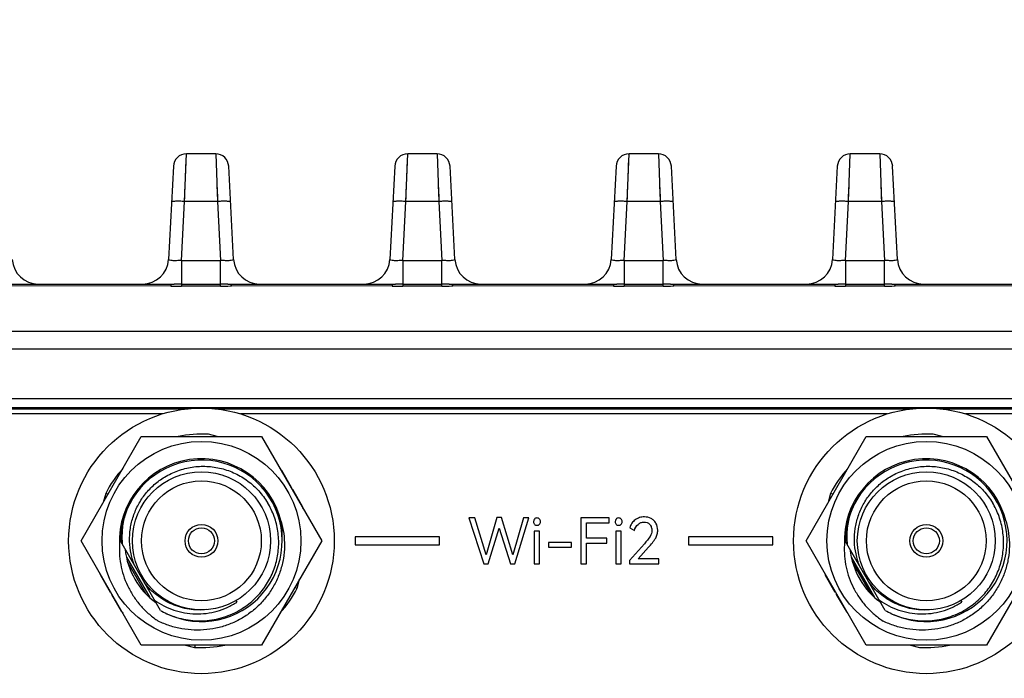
# Model space of a CAD drawing. Header units: millimetres. Extents: x 0 to 776, y 0 to 509.
# Tile 11 of 100: x 219 to 257, y 94 to 120. Entities that reach past the tile are written whole.
import ezdxf

# ---------------------------------------------------------------- set-up
doc = ezdxf.new("R2010")
doc.units = ezdxf.units.MM
for name, color, linetype in [('DM', 4, 'Continuous'), ('INTFCLR_2035467', 179, 'Continuous'), ('SLD-0', 179, 'Continuous')]:
    doc.layers.add(name, color=color, linetype=linetype)
doc.styles.add('SLDTEXTSTYLE0', font='ROMANS', dxfattribs={"width": 0.84})
doc.styles.add('SLDTEXTSTYLE1', font='ROMANS', dxfattribs={"width": 0.97})
doc.dimstyles.new('SLDDIMSTYLE3', dxfattribs={"dimtxt": 3, "dimasz": 3.302, "dimexe": 0, "dimexo": 0.0625, "dimgap": 0.75, "dimtad": 1, "dimrnd": 1e-09, "dimzin": 4, "dimdsep": 46, "dimtxsty": 'SLDTEXTSTYLE0', "dimblk1": 'NONE', "dimblk2": 'NONE', "dimsah": 1, "dimcen": 0, "dimadec": 0, "dimazin": 1, "dimtfac": 1, "dimtmove": 0, "dimatfit": 3, "dimldrblk": 'NONE', "dimfxl": 1, "dimfrac": 2, "dimtolj": 1, "dimtzin": 12, "dimarcsym": 0})

# ---------------------------------------------------------------- blocks, each defined once
blk = doc.blocks.new('_D_11')
at = {"layer": 'DM', "color": 7}
for p, q in [((304.146, 252.341), (304.146, 262.341)), ((299.146, 257.341), (309.146, 257.341)), ((313.707, 244.121), (308.102, 251.872)), ((330.337, 244.121), (313.707, 244.121))]:
    blk.add_line(p, q, dxfattribs=at)
blk.add_arc((304.146, 257.341), 4.25, 299.1309, 305.9889, dxfattribs=at)
blk.add_solid([(308.44, 252.116), (307.764, 251.627), (306.637, 253.897)], dxfattribs=at)
at = {"layer": 'DM', "color": 7, "char_height": 3, "attachment_point": 1, "style": 'SLDTEXTSTYLE1'}
for s, insert in [('2-', (313.514, 248.441)), ('%%c', (319.197, 248.441)), ('8.50', (323.314, 248.441))]:
    blk.add_mtext(s, dxfattribs=dict(at, insert=insert))
blk = doc.blocks.new('_None')
blk = doc.blocks.new('_D_21')
at = {"layer": 'DM', "color": 7}
for p, q in [((594.08, 192.373), (610.623, 192.373)), ((610.623, 192.373), (618.441, 188.565)), ((623.836, 180.938), (623.836, 190.938)), ((618.836, 185.938), (628.836, 185.938))]:
    blk.add_line(p, q, dxfattribs=at)
blk.add_solid([(618.259, 188.191), (618.624, 188.94), (620.689, 187.471)], dxfattribs=at)
at = {"layer": 'DM', "color": 7, "char_height": 3, "attachment_point": 1, "style": 'SLDTEXTSTYLE1'}
for s, insert in [('4-', (592.843, 196.693)), ('%%c', (598.526, 196.693)), ('7.00', (602.643, 196.693))]:
    blk.add_mtext(s, dxfattribs=dict(at, insert=insert))

msp = doc.modelspace()

# ---------------------------------------------------------------- linework, layer by layer
at = {"layer": 'INTFCLR_2035467', "color": 7, "linetype": 'Continuous'}
for p, q in [((226.317, 103.702), (225.977, 103.793)), ((254.157, 103.702), (253.817, 103.793)), ((229.166, 101.756), (228.791, 102.405)), ((229.166, 101.756), (229.148, 101.745)), ((222.032, 101.515), (221.94, 101.175)), ((222.123, 101.491), (222.032, 101.515)), ((229.198, 101.658), (229.216, 101.669)), ((229.591, 101.02), (229.216, 101.669)), ((229.341, 101.453), (229.323, 101.442)), ((249.872, 101.515), (249.78, 101.175)), ((249.963, 101.491), (249.872, 101.515)), ((229.573, 101.009), (229.591, 101.02)), ((221.845, 98.395), (221.826, 98.384)), ((221.826, 98.384), (222.201, 97.734)), ((249.685, 98.395), (249.666, 98.384)), ((249.666, 98.384), (250.041, 97.734)), ((222.076, 97.951), (222.095, 97.962)), ((229.386, 97.888), (229.477, 98.229)), ((249.916, 97.951), (249.935, 97.962)), ((222.22, 97.745), (222.201, 97.734)), ((222.251, 97.648), (222.27, 97.658)), ((222.251, 97.648), (222.626, 96.998)), ((229.295, 97.913), (229.386, 97.888)), ((250.06, 97.745), (250.041, 97.734)), ((250.091, 97.648), (250.11, 97.658)), ((250.091, 97.648), (250.466, 96.998)), ((222.645, 97.009), (222.626, 96.998)), ((225.1, 95.702), (225.441, 95.611)), ((225.465, 95.702), (225.441, 95.611)), ((252.94, 95.702), (253.281, 95.611))]:
    msp.add_line(p, q, dxfattribs=at)
for centre in [(225.709, 99.702), (253.549, 99.702)]:
    msp.add_circle(centre, 5.1, dxfattribs=at)
for centre, start, end in [((225.709, 99.702), 86.2518, 102.6197), ((253.549, 99.702), 86.2518, 102.6197), ((225.709, 99.702), 137.3803, 153.7482), ((225.709, 99.702), 41.2518, 42.62), ((253.549, 99.702), 137.3803, 153.7482), ((225.709, 99.702), 17.38, 18.7482), ((225.709, 99.702), 197.38, 198.7482), ((253.549, 99.702), 197.38, 198.7482), ((225.709, 99.702), 317.3803, 333.7482), ((225.709, 99.702), 221.2518, 222.62), ((253.549, 99.702), 221.2518, 222.62), ((225.709, 99.702), 266.2518, 282.6197), ((253.549, 99.702), 266.2518, 282.6197)]:
    msp.add_arc(centre, 4.1, start, end, dxfattribs=at)
at = {"layer": 'SLD-0', "color": 7, "linetype": 'Continuous'}
for p, q in [((225.058, 112.732), (225.13, 114.557)), ((225.112, 114.097), (225.117, 114.215)), ((225.129, 114.518), (225.13, 114.547)), ((226.257, 114.557), (225.13, 114.557)), ((226.257, 114.557), (226.329, 112.732)), ((226.261, 114.47), (226.263, 114.403)), ((233.558, 112.732), (233.63, 114.557)), ((233.612, 114.097), (233.617, 114.215)), ((233.629, 114.518), (233.63, 114.547)), ((234.757, 114.557), (233.63, 114.557)), ((234.757, 114.557), (234.829, 112.732)), ((234.761, 114.47), (234.763, 114.403)), ((242.058, 112.732), (242.13, 114.557)), ((242.112, 114.097), (242.117, 114.215)), ((242.129, 114.518), (242.13, 114.547)), ((243.257, 114.557), (242.13, 114.557)), ((243.257, 114.557), (243.329, 112.732)), ((243.261, 114.47), (243.263, 114.403)), ((250.558, 112.732), (250.63, 114.557)), ((250.612, 114.097), (250.617, 114.215)), ((250.629, 114.518), (250.63, 114.547)), ((251.757, 114.557), (250.63, 114.557)), ((251.757, 114.557), (251.829, 112.732)), ((251.761, 114.47), (251.763, 114.403)), ((224.631, 114.083), (224.443, 110.505)), ((226.944, 110.505), (226.756, 114.083)), ((233.131, 114.083), (232.943, 110.505)), ((235.444, 110.505), (235.256, 114.083)), ((241.631, 114.083), (241.443, 110.505)), ((243.944, 110.505), (243.756, 114.083)), ((250.131, 114.083), (249.943, 110.505)), ((252.444, 110.505), (252.256, 114.083)), ((225.095, 113.656), (225.101, 113.816)), ((233.595, 113.656), (233.601, 113.816)), ((242.095, 113.656), (242.101, 113.816)), ((250.595, 113.656), (250.601, 113.816)), ((225.066, 112.928), (225.074, 113.12)), ((225.074, 113.12), (225.081, 113.307)), ((226.306, 113.307), (226.313, 113.12)), ((226.313, 113.12), (226.321, 112.928)), ((233.566, 112.928), (233.574, 113.12)), ((233.574, 113.12), (233.581, 113.307)), ((234.806, 113.307), (234.813, 113.12)), ((234.813, 113.12), (234.821, 112.928)), ((242.066, 112.928), (242.074, 113.12)), ((242.074, 113.12), (242.081, 113.307)), ((243.306, 113.307), (243.313, 113.12)), ((243.313, 113.12), (243.321, 112.928)), ((250.566, 112.928), (250.574, 113.12)), ((250.574, 113.12), (250.581, 113.307)), ((251.806, 113.307), (251.813, 113.12)), ((251.813, 113.12), (251.821, 112.928)), ((224.94, 110.47), (225.058, 112.732)), ((225.058, 112.732), (225.066, 112.928)), ((226.329, 112.732), (225.058, 112.732)), ((226.321, 112.928), (226.329, 112.732)), ((226.329, 112.732), (226.447, 110.47)), ((233.44, 110.47), (233.558, 112.732)), ((233.558, 112.732), (233.566, 112.928)), ((234.829, 112.732), (233.558, 112.732)), ((234.821, 112.928), (234.829, 112.732)), ((234.829, 112.732), (234.947, 110.47)), ((241.94, 110.47), (242.058, 112.732)), ((242.058, 112.732), (242.066, 112.928)), ((243.329, 112.732), (242.058, 112.732)), ((243.321, 112.928), (243.329, 112.732)), ((243.329, 112.732), (243.447, 110.47)), ((250.44, 110.47), (250.558, 112.732)), ((250.558, 112.732), (250.566, 112.928)), ((251.829, 112.732), (250.558, 112.732)), ((251.821, 112.928), (251.829, 112.732)), ((251.829, 112.732), (251.947, 110.47)), ((224.94, 110.47), (224.94, 109.485)), ((224.94, 110.47), (226.447, 110.47)), ((226.447, 109.483), (226.447, 110.47)), ((233.44, 110.47), (233.44, 109.485)), ((233.44, 110.47), (234.947, 110.47)), ((234.947, 109.483), (234.947, 110.47)), ((241.94, 110.47), (241.94, 109.485)), ((241.94, 110.47), (243.447, 110.47)), ((243.447, 109.483), (243.447, 110.47)), ((250.44, 110.47), (251.947, 110.47)), ((250.44, 110.47), (250.44, 109.485)), ((251.947, 109.483), (251.947, 110.47)), ((218.358, 109.557), (224.53, 109.557)), ((224.53, 109.484), (218.358, 109.486)), ((224.53, 109.557), (224.53, 109.484)), ((224.94, 109.558), (226.447, 109.558)), ((226.447, 109.483), (224.94, 109.485)), ((226.727, 109.558), (226.629, 109.558)), ((226.811, 109.486), (226.858, 109.486)), ((226.858, 109.486), (226.858, 109.557)), ((226.858, 109.557), (233.03, 109.557)), ((233.03, 109.484), (226.858, 109.486)), ((233.03, 109.557), (233.03, 109.484)), ((233.44, 109.558), (234.947, 109.558)), ((234.947, 109.483), (233.44, 109.485)), ((235.227, 109.558), (235.129, 109.558)), ((235.311, 109.486), (235.358, 109.486)), ((235.358, 109.486), (235.358, 109.557)), ((235.358, 109.557), (241.53, 109.557)), ((241.53, 109.484), (235.358, 109.486)), ((241.53, 109.557), (241.53, 109.484)), ((241.94, 109.558), (243.447, 109.558)), ((243.447, 109.483), (241.94, 109.485)), ((243.727, 109.558), (243.629, 109.558)), ((243.811, 109.486), (243.858, 109.486)), ((243.858, 109.486), (243.858, 109.557)), ((243.858, 109.557), (250.03, 109.557)), ((250.03, 109.484), (243.858, 109.486)), ((250.03, 109.557), (250.03, 109.484)), ((250.44, 109.558), (251.947, 109.558)), ((251.947, 109.483), (250.44, 109.485)), ((252.227, 109.558), (252.129, 109.558)), ((252.311, 109.486), (252.358, 109.486)), ((252.358, 109.557), (258.53, 109.557)), ((252.358, 109.486), (252.358, 109.557)), ((258.53, 109.484), (252.358, 109.486)), ((171.547, 107.757), (288.34, 107.757)), ((288.341, 107.057), (171.546, 107.057)), ((288.586, 105.157), (171.302, 105.157)), ((288.53, 104.81), (171.357, 104.81)), ((205.483, 104.775), (225.194, 104.775)), ((226.223, 104.775), (253.034, 104.775)), ((254.063, 104.775), (288.53, 104.775)), ((224.209, 104.575), (206.468, 104.575)), ((252.049, 104.575), (227.208, 104.575)), ((288.53, 104.575), (255.048, 104.575)), ((221.09, 99.702), (223.399, 103.702)), ((223.399, 103.702), (228.018, 103.702)), ((228.018, 103.702), (230.328, 99.702)), ((248.93, 99.702), (251.239, 103.702)), ((251.239, 103.702), (255.858, 103.702)), ((255.858, 103.702), (258.168, 99.702)), ((236.212, 100.589), (235.984, 100.589)), ((235.984, 100.589), (236.552, 98.814)), ((236.649, 99.171), (236.212, 100.589)), ((237.054, 100.592), (236.649, 99.171)), ((237.236, 100.592), (237.054, 100.592)), ((237.672, 99.171), (237.236, 100.592)), ((238.074, 100.589), (237.672, 99.171)), ((237.747, 98.814), (238.283, 100.589)), ((238.283, 100.589), (238.074, 100.589)), ((240.283, 100.589), (240.283, 98.814)), ((241.372, 100.589), (240.283, 100.589)), ((241.372, 100.398), (241.372, 100.589)), ((240.499, 99.799), (240.499, 100.398)), ((240.499, 100.398), (241.372, 100.398)), ((231.619, 99.852), (231.619, 99.552)), ((234.849, 99.852), (231.619, 99.852)), ((234.849, 99.552), (234.849, 99.852)), ((236.722, 98.814), (237.139, 100.189)), ((237.139, 100.189), (237.575, 98.814)), ((238.492, 100.073), (238.492, 98.814)), ((238.698, 100.073), (238.492, 100.073)), ((238.698, 98.814), (238.698, 100.073)), ((241.629, 100.073), (241.629, 98.814)), ((241.835, 100.073), (241.629, 100.073)), ((241.835, 98.814), (241.835, 100.073)), ((242.16, 100.201), (242.335, 100.102)), ((247.649, 99.852), (244.419, 99.852)), ((244.419, 99.852), (244.419, 99.552)), ((247.649, 99.552), (247.649, 99.852)), ((223.399, 95.702), (221.09, 99.702)), ((224.132, 97.033), (222.609, 99.671)), ((230.328, 99.702), (228.018, 95.702)), ((231.619, 99.552), (234.849, 99.552)), ((239.039, 99.634), (239.039, 99.459)), ((239.922, 99.634), (239.039, 99.634)), ((239.039, 99.459), (239.922, 99.459)), ((239.922, 99.459), (239.922, 99.634)), ((241.28, 99.799), (240.499, 99.799)), ((240.499, 98.814), (240.499, 99.607)), ((240.499, 99.607), (241.28, 99.607)), ((241.28, 99.607), (241.28, 99.799)), ((242.722, 99.593), (242.148, 98.953)), ((242.478, 99.006), (242.885, 99.457)), ((244.419, 99.552), (247.649, 99.552)), ((251.239, 95.702), (248.93, 99.702)), ((251.972, 97.033), (250.449, 99.671)), ((258.168, 99.702), (255.858, 95.702)), ((222.828, 99.069), (223.721, 97.523)), ((222.88, 98.869), (223.573, 97.668)), ((236.552, 98.814), (236.722, 98.814)), ((237.575, 98.814), (237.747, 98.814)), ((238.492, 98.814), (238.698, 98.814)), ((240.283, 98.814), (240.499, 98.814)), ((241.629, 98.814), (241.835, 98.814)), ((242.148, 98.953), (242.148, 98.814)), ((242.148, 98.814), (243.28, 98.814)), ((243.28, 99.006), (242.478, 99.006)), ((243.28, 98.814), (243.28, 99.006)), ((250.668, 99.069), (251.561, 97.523)), ((250.72, 98.869), (251.413, 97.668)), ((227.034, 97.407), (227.068, 97.348)), ((254.874, 97.407), (254.908, 97.348)), ((228.018, 95.702), (223.399, 95.702)), ((255.858, 95.702), (251.239, 95.702))]:
    msp.add_line(p, q, dxfattribs=at)
for centre, radius in [((225.709, 99.702), 3.819), ((253.549, 99.702), 3.819), ((225.709, 99.702), 2.65), ((253.549, 99.702), 2.65), ((225.709, 99.702), 2.3), ((253.549, 99.702), 2.3), ((225.709, 99.702), 0.63), ((253.549, 99.702), 0.63), ((225.709, 99.702), 0.5), ((253.549, 99.702), 0.5)]:
    msp.add_circle(centre, radius, dxfattribs=at)
for centre, radius, start, end in [((225.13, 114.057), 0.5, 89.9993, 176.9975), ((226.257, 114.057), 0.5, 3.0005, 90.0004), ((233.63, 114.057), 0.5, 89.9993, 176.9975), ((234.757, 114.057), 0.5, 3.0005, 90.0004), ((242.13, 114.057), 0.5, 89.9993, 176.9975), ((243.257, 114.057), 0.5, 3.0005, 90.0004), ((250.63, 114.057), 0.5, 89.9993, 176.9975), ((251.757, 114.057), 0.5, 3.0005, 90.0004), ((219.443, 110.557), 1, 182.9994, 270), ((223.445, 110.557), 1, 270, 357.0002), ((227.943, 110.557), 1, 182.9994, 270), ((231.945, 110.557), 1, 270, 357.0002), ((236.443, 110.557), 1, 182.9994, 270), ((240.445, 110.557), 1, 270, 357.0002), ((244.943, 110.557), 1, 182.9994, 270), ((248.945, 110.557), 1, 270, 357.0002), ((253.443, 110.557), 1, 182.9994, 270), ((224.519, 146.686), 37.129, 270.0172, 270.2182), ((224.732, 128.206), 18.723, 269.3803, 270.0797), ((225.036, 30.634), 78.924, 90.06958, 90.27276), ((224.743, 117.823), 8.34, 270.1051, 271.042), ((224.721, 118.972), 9.489, 271.0458, 271.3197), ((226.43, 59.591), 49.967, 89.7724, 89.9805), ((226.91, 159.998), 50.441, 269.7925, 269.9408), ((233.019, 146.686), 37.129, 270.0172, 270.2182), ((233.232, 128.206), 18.723, 269.3803, 270.0797), ((233.536, 30.634), 78.924, 90.06958, 90.27276), ((233.243, 117.823), 8.34, 270.1051, 271.042), ((233.221, 118.972), 9.489, 271.0458, 271.3197), ((234.93, 59.591), 49.967, 89.7724, 89.9805), ((235.41, 159.998), 50.441, 269.7925, 269.9408), ((241.519, 146.686), 37.129, 270.0172, 270.2182), ((241.732, 128.206), 18.723, 269.3803, 270.0797), ((242.036, 30.634), 78.924, 90.06958, 90.27276), ((241.743, 117.823), 8.34, 270.1051, 271.042), ((241.721, 118.972), 9.489, 271.0458, 271.3197), ((243.43, 59.591), 49.967, 89.7724, 89.9805), ((243.91, 159.998), 50.441, 269.7925, 269.9408), ((250.019, 146.686), 37.129, 270.0172, 270.2182), ((250.232, 128.206), 18.723, 269.3803, 270.0797), ((250.536, 30.634), 78.924, 90.06958, 90.27276), ((250.243, 117.823), 8.34, 270.1051, 271.042), ((250.221, 118.972), 9.489, 271.0458, 271.3197), ((251.93, 59.591), 49.967, 89.7724, 89.9805), ((252.41, 159.998), 50.441, 269.7925, 269.9408), ((225.709, 99.702), 3.15, 13.7298, 182.8103), ((225.709, 99.702), 3.1, 245.0608, 180.5713), ((253.549, 99.702), 3.15, 13.7298, 182.8103), ((253.549, 99.702), 3.1, 245.0608, 180.5713), ((225.686, 99.63), 3.124, 160.1552, 160.6274), ((253.526, 99.63), 3.124, 160.1552, 160.6274), ((225.709, 99.702), 2.95, 186.2665, 233.7323), ((253.549, 99.702), 2.95, 186.2665, 233.7323), ((225.709, 99.702), 3.1, 239.4287, 244.5934), ((225.648, 99.73), 3.1, 245.8158, 246.2945), ((253.549, 99.702), 3.1, 239.4287, 244.5934), ((253.488, 99.73), 3.1, 245.8158, 246.2945)]:
    msp.add_arc(centre, radius, start, end, dxfattribs=at)
for points, knots in [([(225.058, 112.732), (224.995, 112.735), (224.878, 112.739), (224.739, 112.739), (224.65, 112.735), (224.602, 112.73), (224.576, 112.725), (224.559, 112.718), (224.559, 112.714)], [0, 0, 0, 0, 0.378824, 0.700116, 0.823612, 0.916188, 0.974627, 1, 1, 1, 1]), ([(226.828, 112.714), (226.828, 112.718), (226.811, 112.725), (226.785, 112.73), (226.738, 112.735), (226.648, 112.739), (226.51, 112.739), (226.392, 112.735), (226.329, 112.732)], [0, 0, 0, 0, 0.025373, 0.083812, 0.176388, 0.299885, 0.621177, 1, 1, 1, 1]), ([(233.558, 112.732), (233.495, 112.735), (233.378, 112.739), (233.239, 112.739), (233.15, 112.735), (233.102, 112.73), (233.076, 112.725), (233.059, 112.718), (233.059, 112.714)], [0, 0, 0, 0, 0.378824, 0.700116, 0.823612, 0.916188, 0.974627, 1, 1, 1, 1]), ([(235.328, 112.714), (235.328, 112.718), (235.311, 112.725), (235.285, 112.73), (235.238, 112.735), (235.148, 112.739), (235.01, 112.739), (234.892, 112.735), (234.829, 112.732)], [0, 0, 0, 0, 0.025373, 0.083812, 0.176388, 0.299885, 0.621177, 1, 1, 1, 1]), ([(242.058, 112.732), (241.995, 112.735), (241.878, 112.739), (241.739, 112.739), (241.65, 112.735), (241.602, 112.73), (241.576, 112.725), (241.559, 112.718), (241.559, 112.714)], [0, 0, 0, 0, 0.378824, 0.700116, 0.823612, 0.916188, 0.974627, 1, 1, 1, 1]), ([(243.828, 112.714), (243.828, 112.718), (243.811, 112.725), (243.785, 112.73), (243.738, 112.735), (243.648, 112.739), (243.51, 112.739), (243.392, 112.735), (243.329, 112.732)], [0, 0, 0, 0, 0.025373, 0.083812, 0.176388, 0.299885, 0.621177, 1, 1, 1, 1]), ([(250.558, 112.732), (250.495, 112.735), (250.378, 112.739), (250.239, 112.739), (250.15, 112.735), (250.102, 112.73), (250.076, 112.725), (250.059, 112.718), (250.059, 112.714)], [0, 0, 0, 0, 0.378824, 0.700116, 0.823613, 0.916189, 0.974627, 1, 1, 1, 1]), ([(252.328, 112.714), (252.328, 112.718), (252.311, 112.725), (252.285, 112.73), (252.238, 112.735), (252.148, 112.739), (252.01, 112.739), (251.892, 112.735), (251.829, 112.732)], [0, 0, 0, 0, 0.025373, 0.083812, 0.176388, 0.299885, 0.621177, 1, 1, 1, 1]), ([(224.94, 110.47), (224.876, 110.464), (224.76, 110.455), (224.6, 110.457), (224.507, 110.464), (224.442, 110.489), (224.443, 110.505)], [0, 0, 0, 0, 0.377577, 0.69585, 0.907755, 1, 1, 1, 1]), ([(226.944, 110.505), (226.945, 110.489), (226.88, 110.464), (226.787, 110.457), (226.627, 110.455), (226.511, 110.463), (226.447, 110.47)], [0, 0, 0, 0, 0.092088, 0.303921, 0.622559, 1, 1, 1, 1]), ([(233.44, 110.47), (233.376, 110.464), (233.26, 110.455), (233.1, 110.457), (233.007, 110.464), (232.942, 110.489), (232.943, 110.505)], [0, 0, 0, 0, 0.377577, 0.69585, 0.907755, 1, 1, 1, 1]), ([(235.444, 110.505), (235.445, 110.489), (235.38, 110.464), (235.287, 110.457), (235.127, 110.455), (235.011, 110.463), (234.947, 110.47)], [0, 0, 0, 0, 0.092088, 0.303921, 0.622559, 1, 1, 1, 1]), ([(241.94, 110.47), (241.876, 110.464), (241.76, 110.455), (241.6, 110.457), (241.507, 110.464), (241.442, 110.489), (241.443, 110.505)], [0, 0, 0, 0, 0.377577, 0.69585, 0.907755, 1, 1, 1, 1]), ([(243.944, 110.505), (243.945, 110.489), (243.88, 110.464), (243.787, 110.457), (243.627, 110.455), (243.511, 110.463), (243.447, 110.47)], [0, 0, 0, 0, 0.092088, 0.303921, 0.622559, 1, 1, 1, 1]), ([(250.44, 110.47), (250.376, 110.464), (250.26, 110.455), (250.1, 110.457), (250.007, 110.464), (249.942, 110.489), (249.943, 110.505)], [0, 0, 0, 0, 0.377577, 0.69585, 0.907755, 1, 1, 1, 1]), ([(252.444, 110.505), (252.445, 110.489), (252.38, 110.464), (252.287, 110.457), (252.127, 110.455), (252.011, 110.463), (251.947, 110.47)], [0, 0, 0, 0, 0.092088, 0.303921, 0.622559, 1, 1, 1, 1]), ([(224.295, 102.151), (224.455, 102.249), (224.798, 102.413), (225.348, 102.552), (225.916, 102.581), (226.478, 102.497), (227.014, 102.305), (227.501, 102.013), (227.923, 101.632), (228.15, 101.329), (228.248, 101.168)], [0, 0, 0, 0, 0.124998, 0.249992, 0.374992, 0.49999, 0.624991, 0.749994, 0.874991, 1, 1, 1, 1]), ([(252.135, 102.151), (252.295, 102.249), (252.638, 102.413), (253.188, 102.552), (253.756, 102.581), (254.318, 102.497), (254.854, 102.305), (255.341, 102.013), (255.763, 101.632), (255.99, 101.329), (256.088, 101.168)], [0, 0, 0, 0, 0.124998, 0.249992, 0.374992, 0.49999, 0.624991, 0.749994, 0.874991, 1, 1, 1, 1]), ([(223.152, 98.729), (223.091, 98.88), (222.994, 99.195), (222.936, 99.684), (222.964, 100.175), (223.08, 100.654), (223.277, 101.106), (223.55, 101.516), (223.89, 101.872), (224.155, 102.066), (224.295, 102.151)], [0, 0, 0, 0, 0.124996, 0.249996, 0.374996, 0.499994, 0.624996, 0.749995, 0.874996, 1, 1, 1, 1]), ([(250.992, 98.729), (250.931, 98.88), (250.834, 99.195), (250.776, 99.684), (250.804, 100.175), (250.92, 100.654), (251.117, 101.106), (251.39, 101.516), (251.73, 101.872), (251.995, 102.066), (252.135, 102.151)], [0, 0, 0, 0, 0.124996, 0.249996, 0.374996, 0.499994, 0.624996, 0.749995, 0.874996, 1, 1, 1, 1]), ([(223.174, 101.488), (223.084, 101.366), (222.922, 101.11), (222.799, 100.833), (222.747, 100.691)], [0, 0, 0, 0, 0.499995, 1, 1, 1, 1]), ([(251.014, 101.488), (250.924, 101.366), (250.762, 101.11), (250.639, 100.833), (250.587, 100.691)], [0, 0, 0, 0, 0.499995, 1, 1, 1, 1]), ([(227.227, 97.072), (227.393, 97.174), (227.708, 97.409), (228.103, 97.846), (228.406, 98.351), (228.605, 98.905), (228.692, 99.487), (228.663, 100.076), (228.519, 100.646), (228.349, 101.001), (228.248, 101.168)], [0, 0, 0, 0, 0.125007, 0.250002, 0.375004, 0.500005, 0.625004, 0.750008, 0.875002, 1, 1, 1, 1]), ([(255.067, 97.072), (255.233, 97.174), (255.548, 97.409), (255.943, 97.846), (256.246, 98.351), (256.445, 98.905), (256.532, 99.487), (256.503, 100.076), (256.359, 100.646), (256.189, 101.001), (256.088, 101.168)], [0, 0, 0, 0, 0.125007, 0.250002, 0.375004, 0.500005, 0.625004, 0.750008, 0.875002, 1, 1, 1, 1]), ([(222.739, 100.666), (222.676, 100.488), (222.582, 100.118), (222.558, 99.737), (222.562, 99.547)], [0, 0, 0, 0, 0.499976, 1, 1, 1, 1]), ([(222.768, 100.683), (222.718, 100.502), (222.65, 100.13), (222.652, 99.752), (222.67, 99.565)], [0, 0, 0, 0, 0.500006, 1, 1, 1, 1]), ([(242.722, 100.621), (242.66, 100.621), (242.535, 100.603), (242.422, 100.545), (242.371, 100.51)], [0, 0, 0, 0, 0.499946, 1, 1, 1, 1]), ([(250.579, 100.666), (250.516, 100.488), (250.422, 100.118), (250.398, 99.737), (250.402, 99.547)], [0, 0, 0, 0, 0.499976, 1, 1, 1, 1]), ([(250.608, 100.683), (250.558, 100.502), (250.49, 100.13), (250.492, 99.752), (250.51, 99.565)], [0, 0, 0, 0, 0.500006, 1, 1, 1, 1]), ([(228.769, 100.449), (228.814, 100.296), (228.881, 99.983), (228.91, 99.503), (228.867, 99.024), (228.753, 98.557), (228.572, 98.112), (228.327, 97.698), (228.025, 97.324), (227.672, 96.998), (227.275, 96.726), (226.844, 96.513), (226.387, 96.365), (225.914, 96.281), (225.434, 96.265), (224.956, 96.315), (224.49, 96.431), (224.192, 96.551), (224.048, 96.621)], [0, 0, 0, 0, 0.062496, 0.124992, 0.18749, 0.249987, 0.312484, 0.374985, 0.437486, 0.499987, 0.562487, 0.624984, 0.687485, 0.749987, 0.812488, 0.87499, 0.937495, 1, 1, 1, 1]), ([(228.805, 99.839), (228.807, 99.89), (228.81, 100.094), (228.793, 100.298), (228.769, 100.449)], [0, 0, 0, 0, 0.250138, 1, 1, 1, 1]), ([(238.46, 100.439), (238.46, 100.421), (238.466, 100.384), (238.486, 100.353), (238.499, 100.339)], [0, 0, 0, 0, 0.499974, 1, 1, 1, 1]), ([(238.596, 100.579), (238.578, 100.579), (238.541, 100.572), (238.511, 100.549), (238.499, 100.536)], [0, 0, 0, 0, 0.499798, 1, 1, 1, 1]), ([(238.499, 100.339), (238.511, 100.326), (238.541, 100.304), (238.578, 100.298), (238.596, 100.298)], [0, 0, 0, 0, 0.499701, 1, 1, 1, 1]), ([(238.692, 100.538), (238.68, 100.551), (238.65, 100.573), (238.614, 100.579), (238.596, 100.579)], [0, 0, 0, 0, 0.500122, 1, 1, 1, 1]), ([(238.596, 100.298), (238.614, 100.298), (238.65, 100.305), (238.68, 100.327), (238.692, 100.34)], [0, 0, 0, 0, 0.499844, 1, 1, 1, 1]), ([(238.734, 100.439), (238.734, 100.457), (238.727, 100.494), (238.705, 100.525), (238.692, 100.538)], [0, 0, 0, 0, 0.4996, 1, 1, 1, 1]), ([(238.692, 100.34), (238.705, 100.353), (238.727, 100.383), (238.734, 100.421), (238.734, 100.439)], [0, 0, 0, 0, 0.500384, 1, 1, 1, 1]), ([(241.597, 100.439), (241.597, 100.421), (241.603, 100.384), (241.624, 100.353), (241.636, 100.339)], [0, 0, 0, 0, 0.499974, 1, 1, 1, 1]), ([(241.733, 100.579), (241.715, 100.579), (241.678, 100.572), (241.648, 100.549), (241.636, 100.536)], [0, 0, 0, 0, 0.499798, 1, 1, 1, 1]), ([(241.636, 100.339), (241.648, 100.326), (241.678, 100.304), (241.715, 100.298), (241.733, 100.298)], [0, 0, 0, 0, 0.499701, 1, 1, 1, 1]), ([(241.83, 100.538), (241.817, 100.551), (241.788, 100.573), (241.751, 100.579), (241.733, 100.579)], [0, 0, 0, 0, 0.500122, 1, 1, 1, 1]), ([(241.733, 100.298), (241.751, 100.298), (241.788, 100.305), (241.817, 100.327), (241.83, 100.34)], [0, 0, 0, 0, 0.499844, 1, 1, 1, 1]), ([(241.871, 100.439), (241.871, 100.457), (241.864, 100.494), (241.842, 100.525), (241.83, 100.538)], [0, 0, 0, 0, 0.4996, 1, 1, 1, 1]), ([(241.83, 100.34), (241.842, 100.353), (241.864, 100.383), (241.872, 100.421), (241.871, 100.439)], [0, 0, 0, 0, 0.500384, 1, 1, 1, 1]), ([(242.371, 100.51), (242.319, 100.474), (242.226, 100.382), (242.176, 100.262), (242.16, 100.201)], [0, 0, 0, 0, 0.499789, 1, 1, 1, 1]), ([(242.477, 100.335), (242.509, 100.362), (242.581, 100.409), (242.666, 100.424), (242.708, 100.424)], [0, 0, 0, 0, 0.500172, 1, 1, 1, 1]), ([(242.708, 100.424), (242.747, 100.424), (242.826, 100.412), (242.893, 100.366), (242.92, 100.338)], [0, 0, 0, 0, 0.500153, 1, 1, 1, 1]), ([(242.92, 100.338), (242.951, 100.308), (242.996, 100.23), (243.006, 100.143), (243.006, 100.099)], [0, 0, 0, 0, 0.499065, 1, 1, 1, 1]), ([(243.164, 100.385), (243.142, 100.422), (243.089, 100.491), (243.018, 100.541), (242.979, 100.56)], [0, 0, 0, 0, 0.500123, 1, 1, 1, 1]), ([(256.609, 100.449), (256.654, 100.296), (256.721, 99.983), (256.75, 99.503), (256.707, 99.024), (256.593, 98.557), (256.412, 98.112), (256.167, 97.698), (255.865, 97.324), (255.512, 96.998), (255.115, 96.726), (254.684, 96.513), (254.227, 96.365), (253.754, 96.281), (253.274, 96.265), (252.796, 96.315), (252.33, 96.431), (252.032, 96.551), (251.888, 96.621)], [0, 0, 0, 0, 0.062496, 0.124992, 0.18749, 0.249987, 0.312484, 0.374985, 0.437486, 0.499987, 0.562487, 0.624984, 0.687485, 0.749987, 0.812488, 0.87499, 0.937495, 1, 1, 1, 1]), ([(243.156, 99.811), (243.181, 99.856), (243.221, 99.953), (243.234, 100.057), (243.234, 100.109)], [0, 0, 0, 0, 0.500016, 1, 1, 1, 1]), ([(222.562, 99.547), (222.554, 99.405), (222.557, 99.118), (222.619, 98.692), (222.737, 98.278), (222.909, 97.884), (223.129, 97.514), (223.395, 97.176), (223.702, 96.875), (223.93, 96.7), (224.048, 96.621)], [0, 0, 0, 0, 0.124994, 0.249995, 0.374994, 0.499991, 0.624994, 0.749991, 0.874993, 1, 1, 1, 1]), ([(250.402, 99.547), (250.394, 99.405), (250.397, 99.118), (250.459, 98.692), (250.577, 98.278), (250.749, 97.884), (250.969, 97.514), (251.235, 97.176), (251.542, 96.875), (251.77, 96.7), (251.888, 96.621)], [0, 0, 0, 0, 0.124994, 0.249995, 0.374994, 0.499991, 0.624994, 0.749991, 0.874993, 1, 1, 1, 1]), ([(225.911, 97.06), (225.687, 97.037), (225.23, 97.049), (224.572, 97.239), (223.983, 97.587), (223.66, 97.911), (223.522, 98.089)], [0, 0, 0, 0, 0.249996, 0.499989, 0.749981, 1, 1, 1, 1]), ([(253.751, 97.06), (253.527, 97.037), (253.07, 97.049), (252.412, 97.239), (251.823, 97.587), (251.5, 97.911), (251.362, 98.089)], [0, 0, 0, 0, 0.249996, 0.499989, 0.749981, 1, 1, 1, 1]), ([(223.908, 97.42), (224.136, 97.259), (224.641, 97.003), (225.339, 96.88), (225.898, 96.907), (226.31, 96.991), (226.705, 97.135), (226.951, 97.271), (227.068, 97.348)], [0, 0, 0, 0, 0.249703, 0.49936, 0.624523, 0.749684, 0.874857, 1, 1, 1, 1]), ([(251.748, 97.42), (251.976, 97.259), (252.481, 97.003), (253.179, 96.88), (253.738, 96.907), (254.15, 96.991), (254.545, 97.135), (254.791, 97.271), (254.908, 97.348)], [0, 0, 0, 0, 0.249703, 0.49936, 0.624523, 0.749684, 0.874857, 1, 1, 1, 1]), ([(224.402, 96.891), (224.626, 96.793), (225.099, 96.649), (225.838, 96.607), (226.567, 96.742), (227.018, 96.946), (227.227, 97.072)], [0, 0, 0, 0, 0.250023, 0.500013, 0.750003, 1, 1, 1, 1]), ([(252.242, 96.891), (252.466, 96.793), (252.939, 96.649), (253.678, 96.607), (254.407, 96.742), (254.858, 96.946), (255.067, 97.072)], [0, 0, 0, 0, 0.250023, 0.500013, 0.750003, 1, 1, 1, 1])]:
    msp.add_open_spline(points, degree=3, knots=knots, dxfattribs=at)
for points in [[(226.447, 109.483), (226.569, 109.481), (226.69, 109.484), (226.811, 109.486)], [(234.947, 109.483), (235.069, 109.481), (235.19, 109.484), (235.311, 109.486)], [(243.447, 109.483), (243.569, 109.481), (243.69, 109.484), (243.811, 109.486)], [(251.947, 109.483), (252.069, 109.481), (252.19, 109.484), (252.311, 109.486)], [(242.979, 100.56), (242.901, 100.599), (242.811, 100.621), (242.722, 100.621)], [(238.499, 100.536), (238.475, 100.51), (238.46, 100.474), (238.46, 100.439)], [(241.636, 100.536), (241.613, 100.51), (241.597, 100.474), (241.597, 100.439)], [(242.335, 100.102), (242.361, 100.189), (242.408, 100.276), (242.477, 100.335)], [(243.234, 100.109), (243.234, 100.204), (243.213, 100.304), (243.164, 100.385)], [(242.945, 99.874), (242.881, 99.773), (242.803, 99.681), (242.722, 99.593)], [(243.006, 100.099), (243.006, 100.022), (242.984, 99.941), (242.945, 99.874)], [(242.885, 99.457), (242.986, 99.566), (243.081, 99.683), (243.156, 99.811)]]:
    msp.add_open_spline(points, degree=3, dxfattribs=at)

# ---------------------------------------------------------------- dimensions: what is measured, and where the dimension line sits
at = {"layer": 'DM', "color": 7}
for p1, text, picture, middle in [((6.489, 5.49), '2-<>', '_D_11', (313.707, 244.121)), ((6.708, 1.999), '4-<>', '_D_21', (610.623, 192.373))]:
    dim = msp.add_diameter_dim_2p(p1=p1, p2=(0, 0), text=text, dimstyle='SLDDIMSTYLE3', dxfattribs=at)
    dim.commit()
    dim.dimension.update_dxf_attribs({"geometry": picture, "text_midpoint": middle, "dimtype": 163})

doc.saveas('drawing.dxf')
